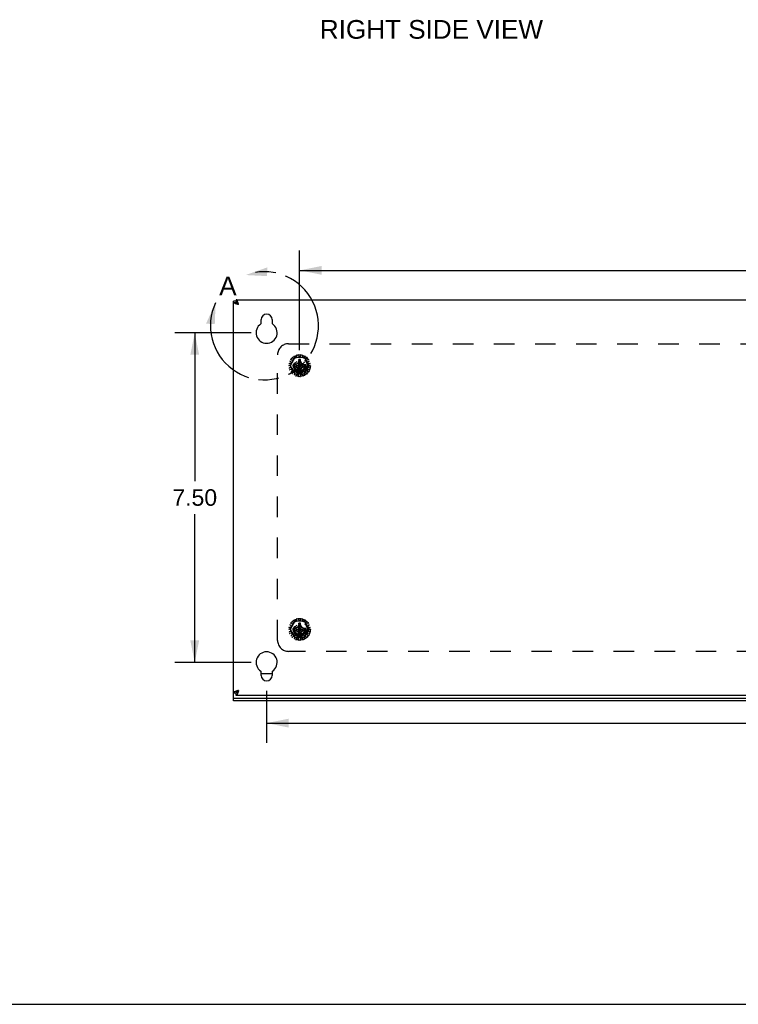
# Model space of a CAD drawing. Header units: inches. Extents: x 0 to 85, y 0 to 55.
# Tile 6 of 15: x 46.6 to 62.9, y 0 to 22.4. Entities that reach past the tile are written whole.
import ezdxf

# ---------------------------------------------------------------- set-up
doc = ezdxf.new("R2010")
doc.units = ezdxf.units.IN
doc.header["$LTSCALE"] = 4.675
doc.header["$MEASUREMENT"] = 0
doc.linetypes.add('HIDDEN', pattern=[0.2, 0.1, -0.1])
doc.linetypes.add('PHANTOM', pattern=[0.8, 0.45, -0.05, 0.1, -0.05, 0.1, -0.05])
doc.layers.get('0').update_dxf_attribs({"linetype": 'CONTINUOUS'})
for name, color, linetype in [('02___PRT_ALL_AXES', 7, 'CONTINUOUS'), ('06___PRT_ALL_SURFS', 7, 'CONTINUOUS'), ('DEFAULT_2', 8, 'HIDDEN'), ('DEFAULT_3', 7, 'PHANTOM'), ('DIMENSIONS', 7, 'CONTINUOUS')]:
    doc.layers.add(name, color=color, linetype=linetype)
doc.styles.get("Standard").update_dxf_attribs({"font": 'arial.ttf'})
doc.dimstyles.new('DIMSTYLE_1', dxfattribs={"dimtxt": 0.375, "dimasz": 0.5, "dimexe": 0.09, "dimexo": 0.07, "dimgap": 0.0375, "dimtad": 0, "dimtih": 1, "dimtoh": 1, "dimzin": 4, "dimdsep": 46, "dimtxsty": 'Standard', "dimblk": '_FILLED', "dimblk1": '_FILLED', "dimblk2": '_FILLED', "dimcen": 0.09, "dimazin": 1, "dimtfac": 1, "dimtdec": 3, "dimtofl": 0, "dimtmove": 0, "dimatfit": 3, "dimldrblk": '_FILLED', "dimfxl": 1, "dimtolj": 1, "dimtzin": 4, "dimarcsym": 0})

# ---------------------------------------------------------------- blocks, each defined once
blk = doc.blocks.new('_FILLED')
at = {"color": 0, "linetype": 'ByBlock'}
blk.add_solid([(0, 0), (-1, 0.2), (-1, -0.2)], dxfattribs=at)
blk = doc.blocks.new('*D7')
at = {"layer": 'DIMENSIONS', "color": 2, "linetype": 'Continuous'}
for p, q in [((51.858, 15.279), (50.122, 15.279)), ((50.572, 15.279), (50.572, 11.904)), ((50.572, 7.779), (50.572, 11.154)), ((51.858, 7.779), (50.122, 7.779))]:
    blk.add_line(p, q, dxfattribs=at)
at = {"layer": 'DIMENSIONS', "color": 2, "linetype": 'Continuous', "xscale": 0.5, "yscale": 0.5, "zscale": 0.5}
for p, rotation in [((50.572, 15.279), 90), ((50.572, 7.779), 270)]:
    blk.add_blockref('_FILLED', p, dxfattribs=dict(at, rotation=rotation))
at = {"layer": 'DIMENSIONS', "color": 2, "linetype": 'Continuous', "insert": (50.572, 11.717), "char_height": 0.375, "width": 1.01905, "attachment_point": 2, "line_spacing_factor": 0.9}
blk.add_mtext('7.50', dxfattribs=at)
blk = doc.blocks.new('*D8')
at = {"layer": 'DIMENSIONS', "color": 2, "linetype": 'Continuous'}
for p, q in [((52.208, 7.132), (52.208, 5.947)), ((80.708, 7.132), (80.708, 5.947)), ((52.208, 6.397), (65.616, 6.397)), ((80.708, 6.397), (67.301, 6.397))]:
    blk.add_line(p, q, dxfattribs=at)
at = {"layer": 'DIMENSIONS', "color": 2, "linetype": 'Continuous', "xscale": 0.5, "yscale": 0.5, "zscale": 0.5, "rotation": 180}
blk.add_blockref('_FILLED', (52.208, 6.397), dxfattribs=at)
at = {"layer": 'DIMENSIONS', "color": 2, "linetype": 'Continuous', "xscale": 0.5, "yscale": 0.5, "zscale": 0.5}
blk.add_blockref('_FILLED', (80.708, 6.397), dxfattribs=at)
at = {"layer": 'DIMENSIONS', "color": 2, "linetype": 'Continuous', "insert": (66.458, 6.584), "char_height": 0.375, "width": 1.31041, "attachment_point": 2, "line_spacing_factor": 0.9}
blk.add_mtext('28.50', dxfattribs=at)
blk = doc.blocks.new('*D15')
at = {"layer": 'DIMENSIONS', "color": 2, "linetype": 'Continuous'}
for p, q in [((52.958, 14.879), (52.958, 17.147)), ((79.958, 14.879), (79.958, 17.147)), ((52.958, 16.697), (65.616, 16.697)), ((79.958, 16.697), (67.301, 16.697))]:
    blk.add_line(p, q, dxfattribs=at)
at = {"layer": 'DIMENSIONS', "color": 2, "linetype": 'Continuous', "xscale": 0.5, "yscale": 0.5, "zscale": 0.5, "rotation": 180}
blk.add_blockref('_FILLED', (52.958, 16.697), dxfattribs=at)
at = {"layer": 'DIMENSIONS', "color": 2, "linetype": 'Continuous', "xscale": 0.5, "yscale": 0.5, "zscale": 0.5}
blk.add_blockref('_FILLED', (79.958, 16.697), dxfattribs=at)
at = {"layer": 'DIMENSIONS', "color": 2, "linetype": 'Continuous', "insert": (66.458, 16.884), "char_height": 0.375, "width": 1.31041, "attachment_point": 2, "line_spacing_factor": 0.9}
blk.add_mtext('27.00', dxfattribs=at)

msp = doc.modelspace()

# ---------------------------------------------------------------- linework, layer by layer
at = {"color": 3, "linetype": 'Continuous'}
for p, q in [((51.458, 7.089), (51.458, 15.999)), ((51.527, 15.93), (51.514, 15.935)), ((51.518, 16.029), (81.398, 16.029)), ((51.541, 15.926), (51.527, 15.93)), ((51.553, 15.974), (51.549, 15.986)), ((51.557, 15.96), (51.553, 15.974)), ((51.57, 15.917), (51.566, 15.932)), ((52.083, 15.495), (52.083, 15.576)), ((52.333, 15.576), (52.333, 15.495)), ((52.083, 7.482), (52.083, 7.564)), ((52.333, 7.564), (52.333, 7.482)), ((51.527, 7.128), (51.514, 7.124)), ((81.398, 7.029), (51.518, 7.029)), ((51.541, 7.133), (51.527, 7.128)), ((51.553, 7.085), (51.549, 7.073)), ((51.557, 7.099), (51.553, 7.085)), ((51.57, 7.141), (51.566, 7.127)), ((81.458, 6.907), (51.458, 6.907))]:
    msp.add_line(p, q, dxfattribs=at)
at = {"color": 7, "linetype": 'Continuous'}
for p, q in [((51.518, 15.999), (51.458, 15.999)), ((51.458, 15.969), (51.518, 15.969)), ((51.518, 16.029), (51.518, 15.969)), ((51.534, 15.943), (51.528, 15.949)), ((51.539, 15.96), (51.534, 15.964)), ((51.554, 15.928), (51.547, 15.933)), ((51.555, 15.941), (51.549, 15.948)), ((51.57, 15.917), (51.565, 15.926)), ((52.083, 7.529), (52.333, 7.529)), ((51.458, 6.907), (51.458, 7.089)), ((51.458, 7.089), (51.518, 7.089)), ((51.458, 6.967), (81.458, 6.967)), ((51.518, 7.029), (51.518, 7.089)), ((51.534, 7.115), (51.528, 7.11)), ((51.539, 7.099), (51.534, 7.095)), ((51.554, 7.131), (51.547, 7.126)), ((51.555, 7.118), (51.549, 7.111)), ((51.57, 7.141), (51.565, 7.133)), ((0, 0), (85, 0))]:
    msp.add_line(p, q, dxfattribs=at)
at = {"color": 3, "linetype": 'Continuous'}
for points in [[(51.514, 15.935), (51.502, 15.939), (51.491, 15.943), (51.481, 15.948), (51.473, 15.952), (51.467, 15.956), (51.462, 15.961), (51.459, 15.965), (51.458, 15.969)], [(51.549, 15.986), (51.544, 15.997), (51.54, 16.006), (51.536, 16.014), (51.531, 16.021), (51.527, 16.026), (51.523, 16.029), (51.518, 16.029)], [(51.57, 15.917), (51.556, 15.922), (51.541, 15.926)], [(51.566, 15.932), (51.562, 15.946), (51.557, 15.96)], [(51.514, 7.124), (51.502, 7.12), (51.491, 7.115), (51.481, 7.111), (51.473, 7.107), (51.467, 7.102), (51.462, 7.098), (51.459, 7.094), (51.458, 7.089)], [(51.549, 7.073), (51.544, 7.062), (51.54, 7.053), (51.536, 7.045), (51.531, 7.038), (51.527, 7.033), (51.523, 7.03), (51.518, 7.029)], [(51.57, 7.141), (51.556, 7.137), (51.541, 7.133)], [(51.566, 7.127), (51.562, 7.113), (51.557, 7.099)]]:
    msp.add_lwpolyline(points, dxfattribs=at)
at = {"color": 7, "linetype": 'Continuous'}
for points in [[(51.521, 15.959), (51.519, 15.964), (51.518, 15.969)], [(51.534, 15.964), (51.529, 15.967), (51.523, 15.969), (51.518, 15.969)], [(51.528, 15.949), (51.524, 15.954), (51.521, 15.959)], [(51.547, 15.933), (51.54, 15.938), (51.534, 15.943)], [(51.549, 15.948), (51.544, 15.954), (51.539, 15.96)], [(51.57, 15.917), (51.562, 15.923), (51.554, 15.928)], [(51.565, 15.926), (51.56, 15.934), (51.555, 15.941)], [(51.521, 7.1), (51.519, 7.095), (51.518, 7.089)], [(51.534, 7.095), (51.529, 7.092), (51.523, 7.09), (51.518, 7.089)], [(51.528, 7.11), (51.524, 7.105), (51.521, 7.1)], [(51.547, 7.126), (51.54, 7.121), (51.534, 7.115)], [(51.549, 7.111), (51.544, 7.105), (51.539, 7.099)], [(51.57, 7.141), (51.562, 7.136), (51.554, 7.131)], [(51.565, 7.133), (51.56, 7.125), (51.555, 7.118)]]:
    msp.add_lwpolyline(points, dxfattribs=at)
at = {"color": 3, "linetype": 'Continuous'}
for centre, radius, start, end in [((51.63, 15.917), 0.112, 154.1052, 161.2679), ((52.208, 15.576), 0.125, 0, 180), ((52.208, 15.279), 0.24, 123.8964, 56.1036), ((52.063, 15.495), 0.02, 303.8964, 360), ((52.353, 15.495), 0.02, 180, 236.1036), ((52.208, 7.779), 0.24, 303.8964, 236.1036), ((52.063, 7.564), 0.02, 0, 56.1036), ((52.208, 7.482), 0.125, 180, 360), ((52.353, 7.564), 0.02, 123.8964, 180), ((51.63, 7.141), 0.112, 198.7321, 205.8948)]:
    msp.add_arc(centre, radius, start, end, dxfattribs=at)
at = {"layer": '02___PRT_ALL_AXES', "color": 8, "linetype": 'HIDDEN'}
for centre in [(52.958, 14.529), (52.958, 8.529)]:
    msp.add_circle(centre, 0.141, dxfattribs=at)
at = {"layer": '06___PRT_ALL_SURFS', "color": 8, "linetype": 'HIDDEN'}
for p, q in [((52.85, 14.717), (52.742, 14.529)), ((53.067, 14.717), (52.85, 14.717)), ((53.175, 14.529), (53.067, 14.717)), ((52.742, 14.529), (52.85, 14.342)), ((52.85, 14.342), (53.067, 14.342)), ((53.067, 14.342), (53.175, 14.529)), ((52.85, 8.717), (52.742, 8.529)), ((52.742, 8.529), (52.85, 8.342)), ((53.067, 8.717), (52.85, 8.717)), ((53.175, 8.529), (53.067, 8.717)), ((53.067, 8.342), (53.175, 8.529)), ((52.85, 8.342), (53.067, 8.342))]:
    msp.add_line(p, q, dxfattribs=at)
for centre in [(52.958, 14.529), (52.958, 8.529)]:
    msp.add_circle(centre, 0.171, dxfattribs=at)
at = {"layer": 'DEFAULT_2', "color": 8, "linetype": 'HIDDEN'}
for p, q in [((52.708, 15.029), (80.208, 15.029)), ((52.458, 8.279), (52.458, 14.779)), ((52.725, 14.576), (52.754, 14.575)), ((52.766, 14.612), (52.743, 14.629)), ((52.764, 14.582), (52.77, 14.601)), ((52.765, 14.667), (52.79, 14.654)), ((52.817, 14.683), (52.801, 14.708)), ((52.802, 14.657), (52.816, 14.671)), ((52.837, 14.734), (52.856, 14.712)), ((52.909, 14.579), (52.854, 14.547)), ((52.867, 14.709), (52.886, 14.717)), ((52.891, 14.728), (52.888, 14.756)), ((52.94, 14.634), (52.909, 14.579)), ((52.909, 14.48), (53.008, 14.579)), ((52.909, 14.579), (53.008, 14.48)), ((52.931, 14.765), (52.939, 14.738)), ((52.94, 14.67), (52.94, 14.669)), ((52.94, 14.389), (52.976, 14.67)), ((52.976, 14.389), (52.94, 14.67)), ((52.94, 14.669), (52.94, 14.634)), ((52.94, 14.425), (52.976, 14.634)), ((52.976, 14.425), (52.94, 14.634)), ((52.948, 14.73), (52.968, 14.73)), ((52.976, 14.669), (52.976, 14.67)), ((52.976, 14.634), (52.976, 14.669)), ((53.008, 14.579), (52.976, 14.634)), ((52.978, 14.738), (52.986, 14.765)), ((53.063, 14.547), (53.008, 14.579)), ((53.029, 14.756), (53.025, 14.728)), ((53.031, 14.717), (53.049, 14.709)), ((53.061, 14.712), (53.079, 14.734)), ((53.115, 14.708), (53.1, 14.683)), ((53.101, 14.671), (53.114, 14.657)), ((53.126, 14.654), (53.152, 14.667)), ((53.146, 14.601), (53.153, 14.582)), ((53.174, 14.629), (53.15, 14.612)), ((53.162, 14.575), (53.191, 14.576)), ((52.749, 14.527), (52.721, 14.532)), ((52.727, 14.477), (52.753, 14.488)), ((52.768, 14.442), (52.74, 14.435)), ((52.759, 14.499), (52.757, 14.518)), ((52.768, 14.388), (52.788, 14.408)), ((52.789, 14.42), (52.779, 14.438)), ((52.82, 14.373), (52.797, 14.355)), ((52.818, 14.547), (53.099, 14.512)), ((52.819, 14.547), (52.818, 14.547)), ((52.818, 14.512), (53.099, 14.547)), ((52.818, 14.512), (52.819, 14.511)), ((52.854, 14.547), (52.819, 14.547)), ((52.819, 14.511), (52.854, 14.511)), ((52.848, 14.361), (52.832, 14.373)), ((52.842, 14.322), (52.852, 14.35)), ((52.854, 14.547), (53.063, 14.511)), ((52.854, 14.511), (53.063, 14.547)), ((52.854, 14.511), (52.909, 14.48)), ((52.909, 14.48), (52.94, 14.425)), ((52.94, 14.425), (52.94, 14.39)), ((52.94, 14.39), (52.94, 14.389)), ((52.976, 14.425), (53.008, 14.48)), ((52.976, 14.39), (52.976, 14.425)), ((52.976, 14.389), (52.976, 14.39)), ((53.008, 14.48), (53.063, 14.511)), ((53.098, 14.547), (53.063, 14.547)), ((53.063, 14.511), (53.098, 14.511)), ((53.065, 14.35), (53.075, 14.322)), ((53.084, 14.373), (53.068, 14.361)), ((53.119, 14.355), (53.097, 14.373)), ((53.099, 14.547), (53.098, 14.547)), ((53.098, 14.511), (53.099, 14.512)), ((53.137, 14.438), (53.127, 14.42)), ((53.129, 14.408), (53.149, 14.388)), ((53.176, 14.435), (53.148, 14.442)), ((53.159, 14.518), (53.157, 14.499)), ((53.163, 14.488), (53.19, 14.477)), ((53.196, 14.532), (53.167, 14.527)), ((52.896, 14.33), (52.882, 14.305)), ((52.926, 14.331), (52.907, 14.335)), ((52.936, 14.293), (52.934, 14.322)), ((52.982, 14.322), (52.98, 14.293)), ((53.01, 14.335), (52.99, 14.331)), ((53.034, 14.305), (53.021, 14.33)), ((52.891, 8.728), (52.888, 8.756)), ((52.931, 8.765), (52.939, 8.738)), ((52.978, 8.738), (52.986, 8.765)), ((53.029, 8.756), (53.025, 8.728)), ((52.749, 8.527), (52.721, 8.532)), ((52.725, 8.576), (52.754, 8.575)), ((52.766, 8.612), (52.743, 8.629)), ((52.759, 8.499), (52.757, 8.518)), ((52.764, 8.582), (52.77, 8.601)), ((52.765, 8.667), (52.79, 8.654)), ((52.817, 8.683), (52.801, 8.708)), ((52.802, 8.657), (52.816, 8.671)), ((52.818, 8.547), (53.099, 8.512)), ((52.819, 8.547), (52.818, 8.547)), ((52.818, 8.512), (53.099, 8.547)), ((52.854, 8.547), (52.819, 8.547)), ((52.837, 8.734), (52.856, 8.712)), ((52.909, 8.579), (52.854, 8.547)), ((52.854, 8.547), (53.063, 8.511)), ((52.854, 8.511), (53.063, 8.547)), ((52.867, 8.709), (52.886, 8.717)), ((52.94, 8.634), (52.909, 8.579)), ((52.909, 8.579), (53.008, 8.48)), ((52.909, 8.48), (53.008, 8.579)), ((52.976, 8.389), (52.94, 8.67)), ((52.94, 8.67), (52.94, 8.669)), ((52.94, 8.389), (52.976, 8.67)), ((52.94, 8.669), (52.94, 8.634)), ((52.976, 8.425), (52.94, 8.634)), ((52.94, 8.425), (52.976, 8.634)), ((52.948, 8.73), (52.968, 8.73)), ((52.976, 8.669), (52.976, 8.67)), ((52.976, 8.634), (52.976, 8.669)), ((53.008, 8.579), (52.976, 8.634)), ((53.063, 8.547), (53.008, 8.579)), ((53.031, 8.717), (53.049, 8.709)), ((53.061, 8.712), (53.079, 8.734)), ((53.098, 8.547), (53.063, 8.547)), ((53.099, 8.547), (53.098, 8.547)), ((53.115, 8.708), (53.1, 8.683)), ((53.101, 8.671), (53.114, 8.657)), ((53.126, 8.654), (53.152, 8.667)), ((53.146, 8.601), (53.153, 8.582)), ((53.174, 8.629), (53.15, 8.612)), ((53.159, 8.518), (53.157, 8.499)), ((53.162, 8.575), (53.191, 8.576)), ((53.196, 8.532), (53.167, 8.527)), ((52.727, 8.477), (52.753, 8.488)), ((52.768, 8.442), (52.74, 8.435)), ((52.768, 8.388), (52.788, 8.408)), ((52.789, 8.42), (52.779, 8.438)), ((52.82, 8.373), (52.797, 8.355)), ((52.818, 8.512), (52.819, 8.511)), ((52.819, 8.511), (52.854, 8.511)), ((52.848, 8.361), (52.832, 8.373)), ((52.842, 8.322), (52.852, 8.35)), ((52.854, 8.511), (52.909, 8.48)), ((52.896, 8.33), (52.882, 8.305)), ((52.926, 8.331), (52.907, 8.335)), ((52.909, 8.48), (52.94, 8.425)), ((52.936, 8.293), (52.934, 8.322)), ((52.94, 8.425), (52.94, 8.39)), ((52.94, 8.39), (52.94, 8.389)), ((52.976, 8.425), (53.008, 8.48)), ((52.976, 8.39), (52.976, 8.425)), ((52.976, 8.389), (52.976, 8.39)), ((52.982, 8.322), (52.98, 8.293)), ((53.01, 8.335), (52.99, 8.331)), ((53.008, 8.48), (53.063, 8.511)), ((53.034, 8.305), (53.021, 8.33)), ((53.063, 8.511), (53.098, 8.511)), ((53.065, 8.35), (53.075, 8.322)), ((53.084, 8.373), (53.068, 8.361)), ((53.119, 8.355), (53.097, 8.373)), ((53.098, 8.511), (53.099, 8.512)), ((53.137, 8.438), (53.127, 8.42)), ((53.129, 8.408), (53.149, 8.388)), ((53.176, 8.435), (53.148, 8.442)), ((53.163, 8.488), (53.19, 8.477)), ((80.208, 8.029), (52.708, 8.029))]:
    msp.add_line(p, q, dxfattribs=at)
for points in [[(52.976, 14.67), (52.97, 14.67), (52.964, 14.67), (52.958, 14.67), (52.952, 14.67), (52.946, 14.67), (52.94, 14.67)], [(52.818, 14.547), (52.818, 14.544), (52.818, 14.541), (52.818, 14.538), (52.818, 14.535), (52.818, 14.532), (52.818, 14.529)], [(52.818, 14.529), (52.818, 14.526), (52.818, 14.523), (52.818, 14.52), (52.818, 14.517), (52.818, 14.514), (52.818, 14.512)], [(52.94, 14.389), (52.946, 14.389), (52.952, 14.389), (52.958, 14.389), (52.964, 14.389), (52.97, 14.389), (52.976, 14.389)], [(53.099, 14.529), (53.099, 14.532), (53.099, 14.535), (53.099, 14.538), (53.099, 14.541), (53.099, 14.544), (53.099, 14.547)], [(53.099, 14.512), (53.099, 14.514), (53.099, 14.517), (53.099, 14.52), (53.099, 14.523), (53.099, 14.526), (53.099, 14.529)], [(52.818, 8.547), (52.818, 8.544), (52.818, 8.541), (52.818, 8.538), (52.818, 8.535), (52.818, 8.532), (52.818, 8.529)], [(52.818, 8.529), (52.818, 8.526), (52.818, 8.523), (52.818, 8.52), (52.818, 8.517), (52.818, 8.514), (52.818, 8.512)], [(52.976, 8.67), (52.97, 8.67), (52.964, 8.67), (52.958, 8.67), (52.952, 8.67), (52.946, 8.67), (52.94, 8.67)], [(53.099, 8.529), (53.099, 8.532), (53.099, 8.535), (53.099, 8.538), (53.099, 8.541), (53.099, 8.544), (53.099, 8.547)], [(53.099, 8.512), (53.099, 8.514), (53.099, 8.517), (53.099, 8.52), (53.099, 8.523), (53.099, 8.526), (53.099, 8.529)], [(52.94, 8.389), (52.946, 8.389), (52.952, 8.389), (52.958, 8.389), (52.964, 8.389), (52.97, 8.389), (52.976, 8.389)]]:
    msp.add_lwpolyline(points, dxfattribs=at)
for centre, radius in [((52.958, 14.529), 0.246), ((52.958, 14.529), 0.143), ((52.958, 14.529), 0.135), ((52.958, 14.529), 0.128), ((52.958, 14.529), 0.125), ((52.958, 14.529), 0.124), ((52.958, 14.529), 0.114), ((52.958, 8.529), 0.246), ((52.958, 8.529), 0.143), ((52.958, 8.529), 0.135), ((52.958, 8.529), 0.128), ((52.958, 8.529), 0.125), ((52.958, 8.529), 0.124), ((52.958, 8.529), 0.114)]:
    msp.add_circle(centre, radius, dxfattribs=at)
for centre, radius, start, end in [((52.708, 14.779), 0.25, 90, 180), ((52.725, 14.566), 0.01, 88.1507, 171.0674), ((52.748, 14.637), 0.01, 152.9326, 235.8493), ((52.76, 14.658), 0.01, 64.1507, 147.0674), ((52.755, 14.585), 0.01, 268.1507, 342), ((52.761, 14.604), 0.01, 342, 55.8493), ((52.795, 14.663), 0.01, 244.1507, 318), ((52.81, 14.713), 0.01, 128.9326, 211.8493), ((52.808, 14.678), 0.01, 318, 31.8493), ((52.83, 14.727), 0.01, 40.1507, 123.0674), ((52.863, 14.718), 0.01, 220.1507, 294), ((52.882, 14.726), 0.01, 294, 7.8493), ((52.897, 14.758), 0.01, 104.9326, 187.8493), ((52.921, 14.763), 0.01, 16.1507, 99.0674), ((52.948, 14.74), 0.01, 196.1507, 270), ((52.968, 14.74), 0.01, 270, 343.8493), ((52.995, 14.763), 0.01, 80.9326, 163.8493), ((53.019, 14.758), 0.01, 352.1507, 75.0674), ((53.035, 14.726), 0.01, 172.1507, 246), ((53.053, 14.718), 0.01, 246, 319.8493), ((53.087, 14.727), 0.01, 56.9326, 139.8493), ((53.108, 14.678), 0.01, 148.1507, 222), ((53.107, 14.713), 0.01, 328.1507, 51.0674), ((53.122, 14.663), 0.01, 222, 295.8493), ((53.156, 14.604), 0.01, 124.1507, 198), ((53.156, 14.658), 0.01, 32.9326, 115.8493), ((53.162, 14.585), 0.01, 198, 271.8493), ((53.168, 14.637), 0.01, 304.1507, 27.0674), ((53.191, 14.566), 0.01, 8.9326, 91.8493), ((52.723, 14.542), 0.01, 176.9326, 259.8493), ((52.73, 14.468), 0.01, 112.1507, 195.0674), ((52.738, 14.445), 0.01, 200.9326, 283.8493), ((52.747, 14.517), 0.01, 6, 79.8493), ((52.749, 14.497), 0.01, 292.1507, 6), ((52.775, 14.381), 0.01, 136.1507, 219.0674), ((52.771, 14.433), 0.01, 30, 103.8493), ((52.791, 14.363), 0.01, 224.9326, 307.8493), ((52.781, 14.415), 0.01, 316.1507, 30), ((52.826, 14.365), 0.01, 54, 127.8493), ((52.842, 14.353), 0.01, 340.1507, 54), ((53.074, 14.353), 0.01, 126, 199.8493), ((53.09, 14.365), 0.01, 52.1507, 126), ((53.125, 14.363), 0.01, 232.1507, 315.0674), ((53.136, 14.415), 0.01, 150, 223.8493), ((53.146, 14.433), 0.01, 76.1507, 150), ((53.142, 14.381), 0.01, 320.9326, 43.8493), ((53.167, 14.497), 0.01, 174, 247.8493), ((53.169, 14.517), 0.01, 100.1507, 174), ((53.179, 14.445), 0.01, 256.1507, 339.0674), ((53.186, 14.468), 0.01, 344.9326, 67.8493), ((53.194, 14.542), 0.01, 280.1507, 3.0674), ((52.851, 14.319), 0.01, 160.1507, 243.0674), ((52.873, 14.309), 0.01, 248.9326, 331.8493), ((52.905, 14.325), 0.01, 78, 151.8493), ((52.924, 14.321), 0.01, 4.1507, 78), ((52.946, 14.294), 0.01, 184.1507, 267.0674), ((52.97, 14.294), 0.01, 272.9326, 355.8493), ((52.992, 14.321), 0.01, 102, 175.8493), ((53.012, 14.325), 0.01, 28.1507, 102), ((53.043, 14.309), 0.01, 208.1507, 291.0674), ((53.065, 14.319), 0.01, 296.9326, 19.8493), ((52.83, 8.727), 0.01, 40.1507, 123.0674), ((52.897, 8.758), 0.01, 104.9326, 187.8493), ((52.921, 8.763), 0.01, 16.1507, 99.0674), ((52.948, 8.74), 0.01, 196.1507, 270), ((52.968, 8.74), 0.01, 270, 343.8493), ((52.995, 8.763), 0.01, 80.9326, 163.8493), ((53.019, 8.758), 0.01, 352.1507, 75.0674), ((53.087, 8.727), 0.01, 56.9326, 139.8493), ((52.723, 8.542), 0.01, 176.9326, 259.8493), ((52.725, 8.566), 0.01, 88.1507, 171.0674), ((52.748, 8.637), 0.01, 152.9326, 235.8493), ((52.747, 8.517), 0.01, 6, 79.8493), ((52.76, 8.658), 0.01, 64.1507, 147.0674), ((52.755, 8.585), 0.01, 268.1507, 342), ((52.761, 8.604), 0.01, 342, 55.8493), ((52.795, 8.663), 0.01, 244.1507, 318), ((52.81, 8.713), 0.01, 128.9326, 211.8493), ((52.808, 8.678), 0.01, 318, 31.8493), ((52.863, 8.718), 0.01, 220.1507, 294), ((52.882, 8.726), 0.01, 294, 7.8493), ((53.035, 8.726), 0.01, 172.1507, 246), ((53.053, 8.718), 0.01, 246, 319.8493), ((53.108, 8.678), 0.01, 148.1507, 222), ((53.107, 8.713), 0.01, 328.1507, 51.0674), ((53.122, 8.663), 0.01, 222, 295.8493), ((53.156, 8.604), 0.01, 124.1507, 198), ((53.156, 8.658), 0.01, 32.9326, 115.8493), ((53.162, 8.585), 0.01, 198, 271.8493), ((53.169, 8.517), 0.01, 100.1507, 174), ((53.168, 8.637), 0.01, 304.1507, 27.0674), ((53.191, 8.566), 0.01, 8.9326, 91.8493), ((53.194, 8.542), 0.01, 280.1507, 3.0674), ((52.73, 8.468), 0.01, 112.1507, 195.0674), ((52.738, 8.445), 0.01, 200.9326, 283.8493), ((52.749, 8.497), 0.01, 292.1507, 6), ((52.775, 8.381), 0.01, 136.1507, 219.0674), ((52.771, 8.433), 0.01, 30, 103.8493), ((52.791, 8.363), 0.01, 224.9326, 307.8493), ((52.781, 8.415), 0.01, 316.1507, 30), ((52.826, 8.365), 0.01, 54, 127.8493), ((52.851, 8.319), 0.01, 160.1507, 243.0674), ((52.842, 8.353), 0.01, 340.1507, 54), ((52.873, 8.309), 0.01, 248.9326, 331.8493), ((52.905, 8.325), 0.01, 78, 151.8493), ((52.924, 8.321), 0.01, 4.1507, 78), ((52.946, 8.294), 0.01, 184.1507, 267.0674), ((52.97, 8.294), 0.01, 272.9326, 355.8493), ((52.992, 8.321), 0.01, 102, 175.8493), ((53.012, 8.325), 0.01, 28.1507, 102), ((53.043, 8.309), 0.01, 208.1507, 291.0674), ((53.074, 8.353), 0.01, 126, 199.8493), ((53.065, 8.319), 0.01, 296.9326, 19.8493), ((53.09, 8.365), 0.01, 52.1507, 126), ((53.125, 8.363), 0.01, 232.1507, 315.0674), ((53.136, 8.415), 0.01, 150, 223.8493), ((53.146, 8.433), 0.01, 76.1507, 150), ((53.142, 8.381), 0.01, 320.9326, 43.8493), ((53.167, 8.497), 0.01, 174, 247.8493), ((53.179, 8.445), 0.01, 256.1507, 339.0674), ((53.186, 8.468), 0.01, 344.9326, 67.8493), ((52.708, 8.279), 0.25, 180, 270)]:
    msp.add_arc(centre, radius, start, end, dxfattribs=at)
at = {"layer": 'DEFAULT_3', "color": 2, "linetype": 'PHANTOM'}
msp.add_arc((52.159, 15.437), 1.23, 154.7305, 110.3538, dxfattribs=at)
for points in [[(51.731, 16.591), (52.217, 16.566), (52.227, 16.766)], [(51.046, 15.962), (51.029, 15.476), (50.829, 15.483)]]:
    msp.add_solid(points, dxfattribs=at)
at = {"layer": 'DIMENSIONS', "color": 2, "linetype": 'PHANTOM'}
msp.add_arc((52.159, 15.437), 1.23, 154.7305, 110.3538, dxfattribs=at)
for points in [[(51.731, 16.591), (52.217, 16.566), (52.227, 16.766)], [(51.046, 15.962), (51.029, 15.476), (50.829, 15.483)]]:
    msp.add_solid(points, dxfattribs=at)

# ---------------------------------------------------------------- texts
at = {"layer": 'DIMENSIONS', "color": 2, "linetype": 'Continuous', "char_height": 0.425, "attachment_point": 2, "line_spacing_factor": 0.9}
for s, insert, width in [('RIGHT SIDE VIEW', (55.96, 22.392), 5.0684), ('A', (51.327, 16.556), 0.39498)]:
    msp.add_mtext(s, dxfattribs=dict(at, insert=insert, width=width))

# ---------------------------------------------------------------- dimensions: what is measured, and where the dimension line sits
at = {"layer": 'DIMENSIONS', "color": 2, "linetype": 'Continuous'}
for base, p1, p2, picture, middle in [((79.958, 16.697), (52.958, 14.809), (79.958, 14.809), '*D15', (66.453, 16.695)), ((80.708, 6.397), (52.208, 7.202), (80.708, 7.202), '*D8', (66.453, 6.395))]:
    dim = msp.add_linear_dim(base=base, p1=p1, p2=p2, dimstyle='DIMSTYLE_1', dxfattribs=at)
    dim.commit()
    dim.dimension.update_dxf_attribs({"geometry": picture, "text_midpoint": middle, "dimtype": 160})
dim = msp.add_linear_dim(base=(50.572, 15.279), p1=(51.928, 7.779), p2=(51.928, 15.279), angle=90, dimstyle='DIMSTYLE_1', dxfattribs=at)
dim.commit()
dim.dimension.update_dxf_attribs({"geometry": '*D7', "text_midpoint": (50.572, 11.527), "dimtype": 160})

doc.saveas('drawing.dxf')
